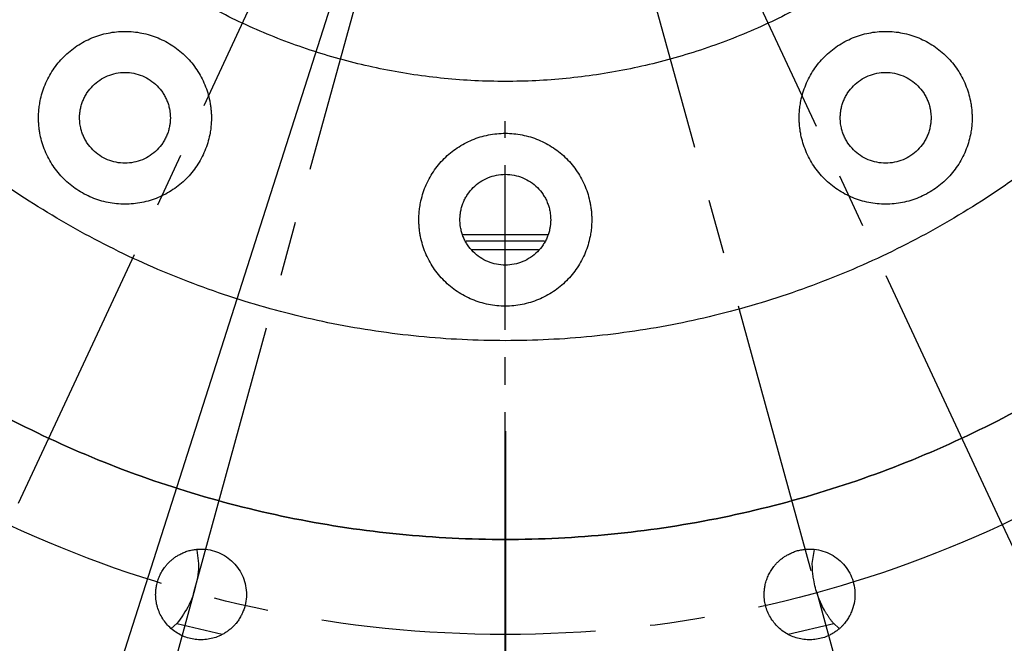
# Model space of a CAD drawing. Header units: millimetres. Extents: x 4624 to 7637, y -669 to 1387.
# Tile 13 of 84: x 5332 to 5445, y -24 to 48. Entities that reach past the tile are written whole.
import ezdxf

# ---------------------------------------------------------------- set-up
doc = ezdxf.new("R2010")
doc.units = ezdxf.units.MM
doc.linetypes.add('CENTER', pattern=[50.8, 31.75, -6.35, 6.35, -6.35])
doc.linetypes.add('CENTER2', pattern=[28.575, 19.05, -3.175, 3.175, -3.175])
doc.layers.add('标注', color=3, linetype='Continuous', lineweight=25)
doc.layers.add('点划线', color=1, linetype='CENTER', lineweight=25)
doc.styles.get("Standard").update_dxf_attribs({"font": 'SimSun.ttf'})
doc.dimstyles.new('ISO-25', dxfattribs={"dimscale": 2.5, "dimtxt": 8, "dimasz": 6, "dimexe": 1, "dimexo": 0, "dimgap": 1.5, "dimtad": 1, "dimtoh": 1, "dimdsep": 46, "dimtxsty": 'Standard', "dimcen": 2.5, "dimclrd": 3, "dimclre": 3, "dimclrt": 3, "dimadec": 0, "dimazin": 0, "dimtfac": 1, "dimtmove": 0, "dimatfit": 3, "dimfxl": 0, "dimarcsym": 0})

# ---------------------------------------------------------------- blocks, each defined once
blk = doc.blocks.new('*U68')
at = {"layer": '点划线', "color": 0, "linetype": 'CENTER2', "lineweight": -3, "transparency": 16777216}
blk.add_line((0, -386.5), (0, -76.6), dxfattribs=at)
blk = doc.blocks.new('*D71')
at = {"layer": 'Defpoints', "color": 0, "lineweight": -3, "transparency": 16777216}
for p in [(5460.84, 227.57), (5387.71, 112.9), (5387.71, 112.9), (5445.19, -10.35), (5785.49, -65.67)]:
    blk.add_point(p, dxfattribs=at)
at = {"layer": '标注', "color": 3, "lineweight": -2, "transparency": 16777216}
for p, q in [((5460.84, 227.57), (5623.51, 482.64)), ((5445.19, -10.35), (5573.04, -284.54))]:
    blk.add_line(p, q, dxfattribs=at)
blk.add_arc((5387.71, 112.9), 436.03, 296.9712, 55.5009, dxfattribs=at)
at = {"layer": '标注', "color": 3, "lineweight": -3, "transparency": 16777216}
for points in [[(5633.29, 470.16), (5636.05, 474.33), (5622.17, 480.53)], [(5586.56, -277.94), (5584.37, -273.45), (5571.98, -282.27)]]:
    blk.add_solid(points, dxfattribs=at)
at = {"layer": '标注', "color": 3, "lineweight": -3, "transparency": 16777216, "insert": (5809.03, 278.92), "char_height": 20, "width": 479.6581, "attachment_point": 5, "rotation": 291.5057}
blk.add_mtext('122°（电子限位）', dxfattribs=at)
blk = doc.blocks.new('*D72')
at = {"layer": 'Defpoints', "color": 0, "lineweight": -3, "transparency": 16777216}
for p in [(5460.84, 227.57), (5387.71, 112.9), (5387.71, 112.9), (5423.75, -18.24), (5819.99, -142.74)]:
    blk.add_point(p, dxfattribs=at)
at = {"layer": '标注', "color": 3, "lineweight": -2, "transparency": 16777216}
for p, q in [((5460.84, 227.57), (5659.1, 538.44)), ((5423.75, -18.24), (5521.44, -373.77))]:
    blk.add_line(p, q, dxfattribs=at)
blk.add_arc((5387.71, 112.9), 502.21, 287.0759, 55.7607, dxfattribs=at)
at = {"layer": '标注', "color": 3, "lineweight": -3, "transparency": 16777216}
for points in [[(5668.91, 525.99), (5671.66, 530.17), (5657.76, 536.33)], [(5535.88, -369.57), (5534.48, -364.77), (5520.78, -371.36)]]:
    blk.add_solid(points, dxfattribs=at)
at = {"layer": '标注', "color": 3, "lineweight": -3, "transparency": 16777216, "insert": (5869.42, 306.78), "char_height": 20, "width": 519.0828, "attachment_point": 5, "rotation": 291.924}
blk.add_mtext('132°（机械限位）', dxfattribs=at)
blk = doc.blocks.new('*D73')
at = {"layer": 'Defpoints', "color": 0, "lineweight": -3, "transparency": 16777216}
for p in [(5314.58, 227.57), (5387.71, 112.9), (5387.71, 112.9), (5351.68, -18.24), (4953.7, -143.77)]:
    blk.add_point(p, dxfattribs=at)
at = {"layer": '标注', "color": 3, "lineweight": -2, "transparency": 16777216}
for p, q in [((5314.58, 227.57), (5115.24, 540.14)), ((5351.68, -18.24), (5253.45, -375.72))]:
    blk.add_line(p, q, dxfattribs=at)
blk.add_arc((5387.71, 112.9), 504.23, 124.2325, 252.931, dxfattribs=at)
at = {"layer": '标注', "color": 3, "lineweight": -3, "transparency": 16777216}
for points in [[(5102.68, 531.87), (5105.43, 527.7), (5116.58, 538.04)], [(5240.41, -366.72), (5239.01, -371.52), (5254.11, -373.31)]]:
    blk.add_solid(points, dxfattribs=at)
at = {"layer": '标注', "color": 3, "lineweight": -3, "transparency": 16777216, "insert": (4892.46, 275.54), "char_height": 20, "width": 499.0274, "attachment_point": 5, "rotation": 71.8201}
blk.add_mtext('132°（机械限位）', dxfattribs=at)
blk = doc.blocks.new('*D74')
at = {"layer": 'Defpoints', "color": 0, "lineweight": -3, "transparency": 16777216}
for p in [(5314.58, 227.57), (5387.71, 112.9), (5387.71, 112.9), (5330.24, -10.35), (4987.36, -66.82)]:
    blk.add_point(p, dxfattribs=at)
at = {"layer": '标注', "color": 3, "lineweight": -2, "transparency": 16777216}
for p, q in [((5314.58, 227.57), (5150.4, 485.01)), ((5330.24, -10.35), (5201.19, -287.08))]:
    blk.add_line(p, q, dxfattribs=at)
blk.add_arc((5387.71, 112.9), 438.84, 124.4865, 243.0415, dxfattribs=at)
at = {"layer": '标注', "color": 3, "lineweight": -3, "transparency": 16777216}
for points in [[(5137.86, 476.71), (5140.62, 472.54), (5151.74, 482.9)], [(5189.86, -276), (5187.67, -280.49), (5202.25, -284.82)]]:
    blk.add_solid(points, dxfattribs=at)
at = {"layer": '标注', "color": 3, "lineweight": -3, "transparency": 16777216, "insert": (4952.74, 248.65), "char_height": 20, "width": 601.6642, "attachment_point": 5, "rotation": 72.6677}
blk.add_mtext('122°（电子限位）', dxfattribs=at)
blk = doc.blocks.new('*D75')
at = {"layer": 'Defpoints', "color": 0, "lineweight": -3, "transparency": 16777216}
for p in [(5506.01, 179.99), (5269.41, 45.81)]:
    blk.add_point(p, dxfattribs=at)
at = {"layer": '标注', "color": 3, "lineweight": -2, "transparency": 16777216}
for p, q in [((5519.06, 187.39), (5532.11, 194.79)), ((5506.01, 179.99), (5269.41, 45.81)), ((4912.91, -156.36), (5256.36, 38.42)), ((4770.5, -156.36), (4912.91, -156.36))]:
    blk.add_line(p, q, dxfattribs=at)
at = {"layer": '标注', "color": 3, "lineweight": -3, "transparency": 16777216}
for points in [[(5517.83, 189.57), (5520.29, 185.22), (5506.01, 179.99)], [(5255.13, 40.59), (5257.6, 36.24), (5269.41, 45.81)]]:
    blk.add_solid(points, dxfattribs=at)
at = {"layer": '标注', "color": 3, "lineweight": -3, "transparency": 16777216, "insert": (4839.83, -122.7), "char_height": 20, "width": 147.8801, "attachment_point": 5}
blk.add_mtext('∅272\\P安装分布圆', dxfattribs=at)
blk = doc.blocks.new('*D76')
at = {"layer": 'Defpoints', "color": 0, "lineweight": -3, "transparency": 16777216}
for p in [(5504.24, 477.75), (5271.19, -251.94)]:
    blk.add_point(p, dxfattribs=at)
at = {"layer": '标注', "color": 3, "lineweight": -2, "transparency": 16777216}
for p, q in [((5519.1, 524.3), (5508.8, 492.04)), ((5631.91, 524.3), (5519.1, 524.3)), ((5271.19, -251.94), (5504.24, 477.75)), ((5266.62, -266.23), (5262.06, -280.52))]:
    blk.add_line(p, q, dxfattribs=at)
at = {"layer": '标注', "color": 3, "lineweight": -3, "transparency": 16777216}
for points in [[(5506.42, 492.8), (5511.18, 491.28), (5504.24, 477.75)], [(5264.24, -265.47), (5269.01, -266.99), (5271.19, -251.94)]]:
    blk.add_solid(points, dxfattribs=at)
at = {"layer": '标注', "color": 3, "lineweight": -3, "transparency": 16777216, "insert": (5577.38, 557.96), "char_height": 20, "width": 450.2726, "attachment_point": 5}
blk.add_mtext('∅766\\P回转直径', dxfattribs=at)

msp = doc.modelspace()

# ---------------------------------------------------------------- linework, layer by layer
at = {"color": 7, "linetype": 'Continuous', "lineweight": 25}
for p, q in [((5392.614, 23.154), (5382.81, 23.154)), ((5387.712, 22.404), (5387.712, 23.154)), ((5392.234, 22.404), (5383.189, 22.404)), ((5391.566, 21.404), (5383.858, 21.404)), ((5423.226, -14.894), (5423.48, -13.249)), ((5349.066, -22.414), (5349.724, -21.843)), ((5349.724, -21.843), (5354.962, -23.054)), ((5420.44, -23.059), (5425.7, -21.843)), ((5425.7, -21.843), (5426.307, -22.371))]:
    msp.add_line(p, q, dxfattribs=at)
for points, knots in [([(5506.769, 209.794), (5506.504, 210.118), (5505.974, 210.766), (5505.17, 211.729), (5504.358, 212.686), (5503.538, 213.637), (5502.71, 214.581), (5501.875, 215.517), (5501.032, 216.448), (5500.181, 217.371), (5499.322, 218.288), (5498.456, 219.198), (5497.582, 220.101), (5495.232, 222.49), (5491.305, 226.26), (5485.619, 231.206), (5479.697, 235.867), (5473.551, 240.233), (5467.2, 244.292), (5458.478, 249.281), (5447.132, 254.703), (5432.948, 259.846), (5418.327, 263.571), (5403.412, 265.848), (5388.345, 266.649), (5373.273, 265.972), (5358.339, 263.818), (5343.688, 260.214), (5329.462, 255.188), (5315.795, 248.795), (5302.823, 241.09), (5290.666, 232.154), (5279.446, 222.066), (5269.266, 210.93), (5260.23, 198.847), (5252.419, 185.939), (5245.913, 172.325), (5240.77, 158.141), (5237.045, 143.52), (5234.768, 128.605), (5233.967, 113.538), (5234.644, 98.465), (5236.798, 83.532), (5239.802, 71.322), (5242.914, 61.769), (5245.599, 54.725), (5248.625, 47.82), (5251.985, 41.075), (5255.673, 34.503), (5258.726, 29.638), (5260.929, 26.36), (5262.156, 24.59), (5263.407, 22.838), (5264.682, 21.104), (5265.981, 19.388), (5267.302, 17.69), (5268.204, 16.573), (5268.654, 16.015)], [0, 0, 0, 0, 0.0026045, 0.00520852, 0.00781221, 0.01041576, 0.01301934, 0.01562313, 0.01822729, 0.02083201, 0.02343747, 0.02604382, 0.02865125, 0.03125993, 0.04689351, 0.06251682, 0.07813785, 0.0937737, 0.10940728, 0.12503058, 0.15627804, 0.1875255, 0.21877296, 0.25002042, 0.28126788, 0.31251533, 0.34376279, 0.37501025, 0.40625771, 0.43750517, 0.46875262, 0.50000008, 0.53124754, 0.562495, 0.59374246, 0.62498992, 0.65623737, 0.68748483, 0.71873229, 0.74997975, 0.78122721, 0.81247466, 0.84372212, 0.87496958, 0.89059061, 0.90622646, 0.92186004, 0.93748335, 0.95310438, 0.96874023, 0.9732109, 0.97767845, 0.98214374, 0.98660766, 0.99107109, 0.99553491, 1, 1, 1, 1]), ([(5262.712, 112.904), (5262.713, 112.532), (5262.715, 111.788), (5262.73, 110.673), (5262.755, 109.557), (5262.79, 108.442), (5262.834, 107.328), (5262.889, 106.214), (5262.954, 105.101), (5263.028, 103.988), (5263.113, 102.875), (5263.208, 101.763), (5263.469, 98.987), (5264.015, 94.556), (5265.064, 88.509), (5266.409, 82.52), (5268.046, 76.605), (5269.971, 70.776), (5272.916, 63.143), (5277.294, 53.885), (5283.611, 43.346), (5290.93, 33.478), (5299.181, 24.374), (5308.285, 16.123), (5318.154, 8.803), (5328.692, 2.487), (5339.799, -2.766), (5351.368, -6.906), (5363.286, -9.891), (5375.44, -11.694), (5387.712, -12.297), (5399.984, -11.694), (5412.137, -9.891), (5424.056, -6.906), (5435.624, -2.766), (5446.731, 2.487), (5457.27, 8.803), (5467.138, 16.123), (5476.242, 24.374), (5484.493, 33.478), (5491.813, 43.346), (5498.129, 53.885), (5502.507, 63.142), (5505.452, 70.776), (5507.377, 76.604), (5509.014, 82.519), (5510.359, 88.508), (5511.409, 94.555), (5511.993, 99.294), (5512.299, 102.689), (5512.45, 104.729), (5512.567, 106.77), (5512.65, 108.813), (5512.702, 110.858), (5512.709, 112.222), (5512.712, 112.904)], [0, 0, 0, 0, 0.0028432, 0.0056854, 0.0085269, 0.0113679, 0.0142086, 0.0170493, 0.0198901, 0.0227314, 0.0255733, 0.0284161, 0.0312599, 0.0468863, 0.0625168, 0.0781432, 0.0937737, 0.1094001, 0.1250306, 0.156278, 0.1875255, 0.218773, 0.2500204, 0.2812679, 0.3125153, 0.3437628, 0.3750103, 0.4062577, 0.4375052, 0.4687527, 0.5000001, 0.5312476, 0.562495, 0.5937425, 0.62499, 0.6562374, 0.6874849, 0.7187324, 0.7499798, 0.7812273, 0.8124747, 0.8437222, 0.8749697, 0.8905961, 0.9062265, 0.921853, 0.9374834, 0.9531098, 0.9687403, 0.973952, 0.9791612, 0.9843691, 0.9895773, 0.9947872, 1, 1, 1, 1]), ([(5512.712, 112.904), (5512.711, 112.532), (5512.709, 111.788), (5512.693, 110.673), (5512.669, 109.557), (5512.634, 108.442), (5512.589, 107.328), (5512.534, 106.214), (5512.47, 105.101), (5512.395, 103.988), (5512.31, 102.875), (5512.216, 101.763), (5511.955, 98.987), (5511.409, 94.556), (5510.359, 88.509), (5509.015, 82.52), (5507.377, 76.605), (5505.452, 70.776), (5502.507, 63.143), (5498.129, 53.885), (5491.813, 43.346), (5484.493, 33.478), (5476.242, 24.374), (5467.138, 16.123), (5457.27, 8.803), (5446.731, 2.487), (5435.624, -2.766), (5424.056, -6.906), (5412.137, -9.891), (5399.984, -11.694), (5387.712, -12.297), (5375.44, -11.694), (5363.286, -9.891), (5351.368, -6.906), (5339.799, -2.766), (5328.692, 2.487), (5318.154, 8.803), (5308.285, 16.123), (5299.181, 24.374), (5290.93, 33.478), (5283.611, 43.346), (5277.294, 53.885), (5272.916, 63.142), (5269.971, 70.776), (5268.046, 76.604), (5266.409, 82.519), (5265.065, 88.508), (5264.015, 94.555), (5263.431, 99.294), (5263.124, 102.689), (5262.974, 104.729), (5262.857, 106.77), (5262.773, 108.813), (5262.721, 110.858), (5262.715, 112.222), (5262.712, 112.904)], [0, 0, 0, 0, 0.00284317, 0.00568539, 0.00852689, 0.01136789, 0.01420861, 0.01704929, 0.01989015, 0.02273141, 0.02557331, 0.02841607, 0.03125992, 0.04688633, 0.06251681, 0.07814321, 0.09377369, 0.1094001, 0.12503058, 0.15627804, 0.1875255, 0.21877296, 0.25002043, 0.28126789, 0.31251535, 0.34376281, 0.37501027, 0.40625773, 0.4375052, 0.46875266, 0.50000012, 0.53124758, 0.56249504, 0.5937425, 0.62498997, 0.65623743, 0.68748489, 0.71873235, 0.74997981, 0.78122727, 0.81247474, 0.8437222, 0.87496966, 0.890596, 0.90622655, 0.92185289, 0.93748343, 0.95310978, 0.96874032, 0.97395201, 0.97916114, 0.98436911, 0.98957731, 0.99478714, 1, 1, 1, 1]), ([(5543.212, 112.904), (5543.212, 104.94), (5542.599, 96.975), (5540.161, 81.234), (5538.336, 73.457), (5533.517, 58.275), (5530.524, 50.869), (5523.438, 36.602), (5519.347, 29.742), (5510.161, 16.728), (5505.068, 10.575), (5493.999, -0.88), (5488.023, -6.181), (5475.331, -15.807), (5468.615, -20.131), (5454.6, -27.7), (5447.301, -30.946), (5432.292, -36.281), (5424.582, -38.371), (5408.934, -41.347), (5400.995, -42.232), (5385.075, -42.777), (5377.094, -42.437), (5361.279, -40.539), (5353.444, -38.982), (5338.105, -34.686), (5330.601, -31.948), (5316.101, -25.355), (5309.104, -21.5), (5295.784, -12.766), (5289.46, -7.886), (5277.633, 2.785), (5272.13, 8.575), (5267.103, 14.752)], [0, 0, 0, 0, 0.0625, 0.0625, 0.125, 0.125, 0.1875, 0.1875, 0.25, 0.25, 0.3125, 0.3125, 0.375, 0.375, 0.4375, 0.4375, 0.5, 0.5, 0.5625, 0.5625, 0.625, 0.625, 0.6875, 0.6875, 0.75, 0.75, 0.8125, 0.8125, 0.875, 0.875, 0.9375, 0.9375, 1, 1, 1, 1]), ([(5268.654, 16.015), (5268.903, 15.711), (5269.401, 15.102), (5270.156, 14.196), (5270.917, 13.296), (5271.686, 12.402), (5272.461, 11.514), (5273.243, 10.632), (5274.032, 9.756), (5274.828, 8.885), (5275.631, 8.02), (5277.52, 6.018), (5280.559, 2.94), (5284.861, -1.093), (5289.314, -4.959), (5293.914, -8.651), (5298.652, -12.164), (5305.142, -16.601), (5313.569, -21.674), (5324.116, -26.968), (5335.04, -31.436), (5346.273, -35.054), (5357.752, -37.797), (5369.407, -39.653), (5381.17, -40.607), (5392.972, -40.657), (5404.742, -39.8), (5416.412, -38.043), (5427.913, -35.394), (5439.177, -31.872), (5450.137, -27.494), (5460.729, -22.289), (5470.89, -16.285), (5480.56, -9.521), (5489.682, -2.033), (5498.204, 6.132), (5506.072, 14.928), (5513.243, 24.301), (5519.673, 34.198), (5525.325, 44.558), (5530.164, 55.322), (5533.498, 64.575), (5535.732, 72.113), (5537.189, 77.829), (5538.426, 83.596), (5539.44, 89.405), (5540.231, 95.249), (5540.683, 99.946), (5540.928, 103.476), (5541.055, 105.832), (5541.145, 108.188), (5541.201, 110.546), (5541.208, 112.118), (5541.212, 112.904)], [0, 0, 0, 0, 0.0031251, 0.0062498, 0.0093743, 0.0124988, 0.0156235, 0.0187485, 0.0218741, 0.0250005, 0.0281277, 0.0312561, 0.0468856, 0.0625103, 0.0781321, 0.0937645, 0.109394, 0.1250187, 0.1562672, 0.1875156, 0.2187641, 0.2500125, 0.281261, 0.3125094, 0.3437579, 0.3750063, 0.4062548, 0.4375032, 0.4687517, 0.5000001, 0.5312486, 0.562497, 0.5937455, 0.6249939, 0.6562424, 0.6874908, 0.7187393, 0.7499877, 0.7812362, 0.8124846, 0.8437331, 0.8749815, 0.8906033, 0.9062357, 0.9218652, 0.9374899, 0.9531118, 0.9687442, 0.9749988, 0.9812502, 0.9874999, 0.9937493, 1, 1, 1, 1]), ([(5489.712, 112.904), (5489.711, 112.57), (5489.709, 111.903), (5489.694, 110.901), (5489.669, 109.9), (5489.635, 108.9), (5489.591, 107.9), (5489.537, 106.9), (5489.473, 105.901), (5489.399, 104.902), (5489.316, 103.904), (5489.098, 101.578), (5488.648, 97.932), (5487.792, 92.998), (5486.695, 88.111), (5485.359, 83.284), (5483.788, 78.528), (5481.385, 72.299), (5477.812, 64.744), (5472.658, 56.145), (5466.686, 48.092), (5459.953, 40.663), (5452.524, 33.93), (5444.471, 27.958), (5435.872, 22.804), (5426.808, 18.517), (5417.368, 15.139), (5407.643, 12.703), (5397.726, 11.232), (5387.712, 10.74), (5377.698, 11.232), (5367.781, 12.703), (5358.055, 15.139), (5348.615, 18.517), (5339.552, 22.804), (5330.952, 27.958), (5322.9, 33.93), (5315.471, 40.663), (5308.738, 48.092), (5302.765, 56.145), (5297.611, 64.744), (5294.039, 72.298), (5291.636, 78.527), (5290.065, 83.283), (5288.729, 88.11), (5287.632, 92.997), (5286.775, 97.931), (5286.285, 101.908), (5286.02, 104.901), (5285.882, 106.899), (5285.784, 108.899), (5285.723, 110.901), (5285.716, 112.236), (5285.712, 112.904)], [0, 0, 0, 0, 0.0031273, 0.0062536, 0.009379, 0.0125039, 0.0156287, 0.0187535, 0.0218787, 0.0250047, 0.0281316, 0.0312599, 0.0468858, 0.0625168, 0.0781427, 0.0937737, 0.1093996, 0.1250306, 0.156278, 0.1875255, 0.218773, 0.2500204, 0.2812679, 0.3125154, 0.3437628, 0.3750103, 0.4062578, 0.4375053, 0.4687527, 0.5000002, 0.5312477, 0.5624951, 0.5937426, 0.6249901, 0.6562375, 0.687485, 0.7187325, 0.7499799, 0.7812274, 0.8124749, 0.8437223, 0.8749698, 0.8905957, 0.9062267, 0.9218526, 0.9374836, 0.9531094, 0.9687405, 0.974994, 0.9812443, 0.9874937, 0.9937449, 1, 1, 1, 1]), ([(5459.712, 112.904), (5459.711, 112.61), (5459.709, 112.021), (5459.692, 111.137), (5459.665, 110.254), (5459.627, 109.372), (5459.578, 108.49), (5459.519, 107.608), (5459.448, 106.727), (5459.286, 104.968), (5458.961, 102.336), (5458.357, 98.853), (5457.582, 95.403), (5456.639, 91.996), (5455.53, 88.639), (5453.834, 84.242), (5451.312, 78.909), (5447.674, 72.839), (5443.458, 67.155), (5438.705, 61.911), (5433.461, 57.158), (5427.777, 52.942), (5421.707, 49.304), (5415.309, 46.278), (5408.646, 43.894), (5401.781, 42.174), (5394.78, 41.136), (5387.712, 40.789), (5380.643, 41.136), (5373.643, 42.174), (5366.778, 43.894), (5360.114, 46.278), (5353.717, 49.304), (5347.646, 52.942), (5341.962, 57.158), (5336.718, 61.911), (5331.966, 67.155), (5327.75, 72.839), (5324.111, 78.909), (5321.59, 84.241), (5319.893, 88.638), (5318.785, 91.995), (5317.841, 95.402), (5317.067, 98.852), (5316.462, 102.335), (5316.116, 105.142), (5315.929, 107.255), (5315.832, 108.665), (5315.763, 110.077), (5315.72, 111.49), (5315.714, 112.433), (5315.712, 112.904)], [0, 0, 0, 0, 0.00390874, 0.00781595, 0.0117222, 0.01562809, 0.01953421, 0.02344115, 0.0273495, 0.03125983, 0.04688463, 0.06251673, 0.07814153, 0.09377362, 0.10939842, 0.12503052, 0.15627799, 0.18752545, 0.21877292, 0.25002039, 0.28126786, 0.31251533, 0.3437628, 0.37501027, 0.40625774, 0.43750521, 0.46875268, 0.50000015, 0.53124762, 0.56249509, 0.59374256, 0.62499002, 0.65623749, 0.68748496, 0.71873243, 0.7499799, 0.78122737, 0.81247484, 0.84372231, 0.87496978, 0.89059469, 0.90622667, 0.92185159, 0.93748357, 0.95310848, 0.96874046, 0.97499365, 0.98124379, 0.98749328, 0.99374455, 1, 1, 1, 1]), ([(5333.712, 36.694), (5333.713, 36.803), (5333.715, 37.021), (5333.731, 37.348), (5333.758, 37.674), (5333.795, 37.999), (5333.843, 38.323), (5333.941, 38.859), (5334.127, 39.601), (5334.458, 40.526), (5334.878, 41.415), (5335.551, 42.539), (5336.595, 43.811), (5338.12, 45.062), (5339.86, 45.992), (5341.748, 46.565), (5343.712, 46.759), (5345.675, 46.565), (5347.563, 45.992), (5349.303, 45.062), (5350.828, 43.811), (5351.872, 42.539), (5352.545, 41.416), (5352.965, 40.527), (5353.297, 39.602), (5353.495, 38.807), (5353.608, 38.162), (5353.667, 37.675), (5353.705, 37.185), (5353.709, 36.858), (5353.712, 36.694)], [0, 0, 0, 0, 0.0104392, 0.0208589, 0.0312704, 0.0416847, 0.0521132, 0.0625669, 0.0938131, 0.1251117, 0.1563578, 0.1876564, 0.2501254, 0.3125945, 0.3750635, 0.4375325, 0.5000016, 0.5624706, 0.6249397, 0.6874087, 0.7498777, 0.8123468, 0.8435929, 0.8748915, 0.9061377, 0.9374362, 0.9530863, 0.968705, 0.9843303, 1, 1, 1, 1]), ([(5421.712, 36.694), (5421.713, 36.803), (5421.715, 37.021), (5421.731, 37.348), (5421.758, 37.674), (5421.795, 37.999), (5421.843, 38.323), (5421.941, 38.859), (5422.127, 39.601), (5422.458, 40.526), (5422.878, 41.415), (5423.551, 42.539), (5424.595, 43.811), (5426.12, 45.062), (5427.86, 45.992), (5429.748, 46.565), (5431.712, 46.759), (5433.675, 46.565), (5435.563, 45.992), (5437.303, 45.062), (5438.828, 43.811), (5439.872, 42.539), (5440.545, 41.416), (5440.965, 40.527), (5441.297, 39.602), (5441.495, 38.807), (5441.608, 38.162), (5441.667, 37.675), (5441.705, 37.185), (5441.709, 36.858), (5441.712, 36.694)], [0, 0, 0, 0, 0.0104392, 0.0208589, 0.0312704, 0.0416847, 0.0521132, 0.0625669, 0.0938131, 0.1251117, 0.1563578, 0.1876564, 0.2501254, 0.3125945, 0.3750635, 0.4375325, 0.5000016, 0.5624706, 0.6249397, 0.6874087, 0.7498777, 0.8123468, 0.8435929, 0.8748915, 0.9061377, 0.9374362, 0.9530863, 0.968705, 0.9843303, 1, 1, 1, 1]), ([(5338.462, 36.694), (5338.463, 36.763), (5338.464, 36.9), (5338.477, 37.106), (5338.497, 37.311), (5338.525, 37.515), (5338.579, 37.82), (5338.68, 38.221), (5338.854, 38.706), (5339.074, 39.173), (5339.428, 39.763), (5339.976, 40.43), (5340.776, 41.087), (5341.69, 41.576), (5342.681, 41.876), (5343.712, 41.978), (5344.743, 41.876), (5345.734, 41.576), (5346.647, 41.087), (5347.448, 40.43), (5347.996, 39.762), (5348.349, 39.173), (5348.57, 38.706), (5348.744, 38.22), (5348.855, 37.775), (5348.92, 37.379), (5348.955, 37.038), (5348.96, 36.809), (5348.962, 36.694)], [0, 0, 0, 0, 0.012538, 0.0250442, 0.0375381, 0.050039, 0.0625664, 0.0938555, 0.1251115, 0.1564007, 0.1876566, 0.250126, 0.3125954, 0.3750648, 0.4375343, 0.5000037, 0.5624731, 0.6249425, 0.6874119, 0.7498813, 0.8123508, 0.8436401, 0.8748959, 0.906185, 0.9374821, 0.9583254, 0.9791348, 1, 1, 1, 1]), ([(5426.462, 36.694), (5426.463, 36.763), (5426.464, 36.9), (5426.477, 37.106), (5426.497, 37.311), (5426.525, 37.515), (5426.579, 37.82), (5426.68, 38.221), (5426.854, 38.706), (5427.074, 39.173), (5427.428, 39.763), (5427.976, 40.43), (5428.776, 41.087), (5429.69, 41.576), (5430.681, 41.876), (5431.712, 41.978), (5432.743, 41.876), (5433.734, 41.576), (5434.647, 41.087), (5435.448, 40.43), (5435.996, 39.762), (5436.349, 39.173), (5436.57, 38.706), (5436.744, 38.22), (5436.855, 37.775), (5436.92, 37.379), (5436.955, 37.038), (5436.96, 36.809), (5436.962, 36.694)], [0, 0, 0, 0, 0.012538, 0.0250442, 0.0375381, 0.050039, 0.0625664, 0.0938555, 0.1251115, 0.1564007, 0.1876566, 0.250126, 0.3125954, 0.3750648, 0.4375343, 0.5000037, 0.5624731, 0.6249425, 0.6874119, 0.7498813, 0.8123508, 0.8436401, 0.8748959, 0.906185, 0.9374821, 0.9583254, 0.9791348, 1, 1, 1, 1]), ([(5353.712, 36.694), (5353.711, 36.585), (5353.709, 36.367), (5353.692, 36.04), (5353.666, 35.714), (5353.628, 35.389), (5353.58, 35.065), (5353.482, 34.529), (5353.297, 33.787), (5352.966, 32.862), (5352.545, 31.973), (5351.872, 30.85), (5350.828, 29.577), (5349.303, 28.326), (5347.563, 27.396), (5345.675, 26.823), (5343.712, 26.63), (5341.748, 26.823), (5339.86, 27.396), (5338.12, 28.326), (5336.595, 29.577), (5335.552, 30.849), (5334.878, 31.972), (5334.458, 32.861), (5334.127, 33.786), (5333.928, 34.581), (5333.816, 35.226), (5333.756, 35.713), (5333.719, 36.203), (5333.714, 36.53), (5333.712, 36.694)], [0, 0, 0, 0, 0.0104392, 0.0208589, 0.0312704, 0.0416847, 0.0521132, 0.0625669, 0.0938131, 0.1251117, 0.1563578, 0.1876564, 0.2501254, 0.3125945, 0.3750635, 0.4375325, 0.5000016, 0.5624706, 0.6249397, 0.6874087, 0.7498777, 0.8123468, 0.8435929, 0.8748915, 0.9061377, 0.9374362, 0.9530863, 0.968705, 0.9843303, 1, 1, 1, 1]), ([(5348.962, 36.694), (5348.961, 36.625), (5348.959, 36.488), (5348.947, 36.282), (5348.927, 36.077), (5348.898, 35.873), (5348.844, 35.568), (5348.744, 35.167), (5348.57, 34.682), (5348.349, 34.215), (5347.996, 33.626), (5347.448, 32.958), (5346.647, 32.301), (5345.734, 31.812), (5344.743, 31.512), (5343.712, 31.41), (5342.681, 31.512), (5341.69, 31.812), (5340.776, 32.301), (5339.976, 32.958), (5339.428, 33.626), (5339.074, 34.215), (5338.854, 34.682), (5338.68, 35.168), (5338.568, 35.613), (5338.503, 36.009), (5338.468, 36.351), (5338.464, 36.579), (5338.462, 36.694)], [0, 0, 0, 0, 0.012538, 0.0250442, 0.0375381, 0.050039, 0.0625664, 0.0938555, 0.1251115, 0.1564007, 0.1876566, 0.250126, 0.3125954, 0.3750648, 0.4375343, 0.5000037, 0.5624731, 0.6249425, 0.6874119, 0.7498813, 0.8123508, 0.8436401, 0.8748959, 0.906185, 0.9374821, 0.9583254, 0.9791348, 1, 1, 1, 1]), ([(5441.712, 36.694), (5441.711, 36.585), (5441.709, 36.367), (5441.692, 36.04), (5441.666, 35.714), (5441.628, 35.389), (5441.58, 35.065), (5441.482, 34.529), (5441.297, 33.787), (5440.966, 32.862), (5440.545, 31.973), (5439.872, 30.85), (5438.828, 29.577), (5437.303, 28.326), (5435.563, 27.396), (5433.675, 26.823), (5431.712, 26.63), (5429.748, 26.823), (5427.86, 27.396), (5426.12, 28.326), (5424.595, 29.577), (5423.552, 30.849), (5422.878, 31.972), (5422.458, 32.861), (5422.127, 33.786), (5421.928, 34.581), (5421.816, 35.226), (5421.756, 35.713), (5421.719, 36.203), (5421.714, 36.53), (5421.712, 36.694)], [0, 0, 0, 0, 0.0104392, 0.0208589, 0.0312704, 0.0416847, 0.0521132, 0.0625669, 0.0938131, 0.1251117, 0.1563578, 0.1876564, 0.2501254, 0.3125945, 0.3750635, 0.4375325, 0.5000016, 0.5624706, 0.6249397, 0.6874087, 0.7498777, 0.8123468, 0.8435929, 0.8748915, 0.9061377, 0.9374362, 0.9530863, 0.968705, 0.9843303, 1, 1, 1, 1]), ([(5436.962, 36.694), (5436.961, 36.625), (5436.959, 36.488), (5436.947, 36.282), (5436.927, 36.077), (5436.898, 35.873), (5436.844, 35.568), (5436.744, 35.167), (5436.57, 34.682), (5436.349, 34.215), (5435.996, 33.626), (5435.448, 32.958), (5434.647, 32.301), (5433.734, 31.812), (5432.743, 31.512), (5431.712, 31.41), (5430.681, 31.512), (5429.69, 31.812), (5428.776, 32.301), (5427.976, 32.958), (5427.428, 33.626), (5427.074, 34.215), (5426.854, 34.682), (5426.68, 35.168), (5426.568, 35.613), (5426.503, 36.009), (5426.468, 36.351), (5426.464, 36.579), (5426.462, 36.694)], [0, 0, 0, 0, 0.012538, 0.0250442, 0.0375381, 0.050039, 0.0625664, 0.0938555, 0.1251115, 0.1564007, 0.1876566, 0.250126, 0.3125954, 0.3750648, 0.4375343, 0.5000037, 0.5624731, 0.6249425, 0.6874119, 0.7498813, 0.8123508, 0.8436401, 0.8748959, 0.906185, 0.9374821, 0.9583254, 0.9791348, 1, 1, 1, 1]), ([(5377.712, 24.904), (5377.713, 25.013), (5377.715, 25.232), (5377.731, 25.558), (5377.758, 25.884), (5377.795, 26.209), (5377.843, 26.533), (5377.941, 27.07), (5378.127, 27.812), (5378.458, 28.737), (5378.878, 29.626), (5379.551, 30.749), (5380.595, 32.021), (5382.12, 33.273), (5383.86, 34.203), (5385.748, 34.775), (5387.712, 34.969), (5389.675, 34.775), (5391.563, 34.203), (5393.303, 33.273), (5394.828, 32.021), (5395.872, 30.749), (5396.545, 29.626), (5396.965, 28.738), (5397.297, 27.812), (5397.495, 27.017), (5397.608, 26.372), (5397.667, 25.885), (5397.705, 25.396), (5397.709, 25.068), (5397.712, 24.904)], [0, 0, 0, 0, 0.0104392, 0.0208589, 0.0312704, 0.0416847, 0.0521132, 0.0625669, 0.0938131, 0.1251117, 0.1563578, 0.1876564, 0.2501254, 0.3125945, 0.3750635, 0.4375325, 0.5000016, 0.5624706, 0.6249397, 0.6874087, 0.7498777, 0.8123468, 0.8435929, 0.8748915, 0.9061377, 0.9374362, 0.9530863, 0.968705, 0.9843303, 1, 1, 1, 1]), ([(5382.462, 24.904), (5382.463, 24.973), (5382.464, 25.111), (5382.477, 25.317), (5382.497, 25.522), (5382.525, 25.726), (5382.579, 26.03), (5382.68, 26.431), (5382.854, 26.917), (5383.074, 27.383), (5383.428, 27.973), (5383.976, 28.641), (5384.776, 29.298), (5385.69, 29.786), (5386.681, 30.087), (5387.712, 30.188), (5388.743, 30.087), (5389.734, 29.786), (5390.647, 29.298), (5391.448, 28.641), (5391.996, 27.973), (5392.349, 27.383), (5392.57, 26.916), (5392.744, 26.43), (5392.855, 25.985), (5392.92, 25.59), (5392.955, 25.248), (5392.96, 25.019), (5392.962, 24.904)], [0, 0, 0, 0, 0.012538, 0.0250442, 0.0375381, 0.050039, 0.0625664, 0.0938555, 0.1251115, 0.1564007, 0.1876566, 0.250126, 0.3125954, 0.3750648, 0.4375343, 0.5000037, 0.5624731, 0.6249425, 0.6874119, 0.7498813, 0.8123508, 0.8436401, 0.8748959, 0.906185, 0.9374821, 0.9583254, 0.9791348, 1, 1, 1, 1]), ([(5397.712, 24.904), (5397.711, 24.795), (5397.709, 24.577), (5397.692, 24.25), (5397.666, 23.924), (5397.628, 23.599), (5397.58, 23.276), (5397.482, 22.739), (5397.297, 21.997), (5396.966, 21.072), (5396.545, 20.183), (5395.872, 19.06), (5394.828, 17.787), (5393.303, 16.536), (5391.563, 15.606), (5389.675, 15.033), (5387.712, 14.84), (5385.748, 15.033), (5383.86, 15.606), (5382.12, 16.536), (5380.595, 17.787), (5379.552, 19.059), (5378.878, 20.182), (5378.458, 21.071), (5378.127, 21.996), (5377.928, 22.791), (5377.816, 23.436), (5377.756, 23.923), (5377.719, 24.413), (5377.714, 24.74), (5377.712, 24.904)], [0, 0, 0, 0, 0.0104392, 0.0208589, 0.0312704, 0.0416847, 0.0521132, 0.0625669, 0.0938131, 0.1251117, 0.1563578, 0.1876564, 0.2501254, 0.3125945, 0.3750635, 0.4375325, 0.5000016, 0.5624706, 0.6249397, 0.6874087, 0.7498777, 0.8123468, 0.8435929, 0.8748915, 0.9061377, 0.9374362, 0.9530863, 0.968705, 0.9843303, 1, 1, 1, 1]), ([(5392.962, 24.904), (5392.961, 24.835), (5392.959, 24.698), (5392.947, 24.492), (5392.927, 24.287), (5392.898, 24.083), (5392.844, 23.778), (5392.744, 23.378), (5392.57, 22.892), (5392.349, 22.425), (5391.996, 21.836), (5391.448, 21.168), (5390.647, 20.511), (5389.734, 20.023), (5388.743, 19.722), (5387.712, 19.62), (5386.681, 19.722), (5385.69, 20.023), (5384.776, 20.511), (5383.976, 21.168), (5383.428, 21.836), (5383.074, 22.425), (5382.854, 22.892), (5382.68, 23.378), (5382.568, 23.823), (5382.503, 24.219), (5382.468, 24.561), (5382.464, 24.79), (5382.462, 24.904)], [0, 0, 0, 0, 0.012538, 0.0250442, 0.0375381, 0.050039, 0.0625664, 0.0938555, 0.1251115, 0.1564007, 0.1876566, 0.250126, 0.3125954, 0.3750648, 0.4375343, 0.5000037, 0.5624731, 0.6249425, 0.6874119, 0.7498813, 0.8123508, 0.8436401, 0.8748959, 0.906185, 0.9374821, 0.9583254, 0.9791348, 1, 1, 1, 1]), ([(5349.199, -14.39), (5349.252, -14.347), (5349.36, -14.261), (5349.527, -14.141), (5349.699, -14.028), (5349.875, -13.921), (5350.146, -13.77), (5350.52, -13.595), (5351.006, -13.423), (5351.507, -13.3), (5352.188, -13.202), (5353.052, -13.205), (5354.067, -13.412), (5355.022, -13.812), (5355.881, -14.391), (5356.611, -15.126), (5357.182, -15.99), (5357.575, -16.949), (5357.772, -17.965), (5357.769, -19.001), (5357.596, -19.848), (5357.362, -20.494), (5357.14, -20.959), (5356.873, -21.401), (5356.598, -21.768), (5356.332, -22.068), (5356.089, -22.312), (5355.914, -22.46), (5355.826, -22.534)], [0, 0, 0, 0, 0.0125095, 0.0250031, 0.0375, 0.0500197, 0.0625815, 0.0938543, 0.1251107, 0.1563211, 0.1876546, 0.2501251, 0.312593, 0.3750635, 0.4375315, 0.500002, 0.5624699, 0.6249404, 0.6874083, 0.7498788, 0.8123388, 0.8436242, 0.8748931, 0.9061167, 0.9373983, 0.9582769, 0.9791142, 1, 1, 1, 1]), ([(5352.008, -13.337), (5352.083, -13.742), (5352.317, -15.007), (5352.036, -17.179), (5351.244, -19.697), (5350.231, -21.128), (5349.724, -21.843)], [0, 0, 0, 0, 0.1357941, 0.4238628, 0.7119314, 1, 1, 1, 1]), ([(5419.597, -14.39), (5419.651, -14.347), (5419.759, -14.261), (5419.926, -14.141), (5420.098, -14.028), (5420.274, -13.921), (5420.545, -13.77), (5420.919, -13.595), (5421.405, -13.423), (5421.906, -13.3), (5422.587, -13.202), (5423.451, -13.205), (5424.466, -13.412), (5425.421, -13.812), (5426.28, -14.391), (5427.01, -15.126), (5427.581, -15.99), (5427.974, -16.949), (5428.171, -17.965), (5428.168, -19.001), (5427.995, -19.848), (5427.761, -20.494), (5427.538, -20.959), (5427.272, -21.401), (5426.997, -21.768), (5426.731, -22.068), (5426.488, -22.312), (5426.313, -22.46), (5426.225, -22.534)], [0, 0, 0, 0, 0.0125095, 0.0250031, 0.0375, 0.0500197, 0.0625815, 0.0938543, 0.1251107, 0.1563211, 0.1876546, 0.2501251, 0.312593, 0.3750635, 0.4375315, 0.500002, 0.5624699, 0.6249404, 0.6874083, 0.7498788, 0.8123388, 0.8436242, 0.8748931, 0.9061167, 0.9373983, 0.9582769, 0.9791142, 1, 1, 1, 1]), ([(5347.262, -18.462), (5347.263, -18.384), (5347.265, -18.229), (5347.281, -17.996), (5347.307, -17.765), (5347.343, -17.535), (5347.412, -17.192), (5347.54, -16.743), (5347.761, -16.203), (5348.04, -15.691), (5348.338, -15.265), (5348.631, -14.92), (5348.902, -14.641), (5349.1, -14.474), (5349.199, -14.39)], [0, 0, 0, 0, 0.0500546, 0.0999894, 0.149903, 0.1998944, 0.2500617, 0.3748629, 0.5000169, 0.6248182, 0.7499721, 0.8333132, 0.9165026, 1, 1, 1, 1]), ([(5417.661, -18.462), (5417.662, -18.384), (5417.664, -18.229), (5417.68, -17.996), (5417.706, -17.765), (5417.742, -17.535), (5417.811, -17.192), (5417.939, -16.743), (5418.16, -16.203), (5418.439, -15.691), (5418.737, -15.265), (5419.03, -14.92), (5419.301, -14.641), (5419.498, -14.474), (5419.597, -14.39)], [0, 0, 0, 0, 0.0500546, 0.0999894, 0.149903, 0.1998944, 0.2500617, 0.3748629, 0.5000169, 0.6248182, 0.7499721, 0.8333132, 0.9165026, 1, 1, 1, 1]), ([(5425.7, -21.843), (5425.634, -21.762), (5425.504, -21.599), (5425.317, -21.347), (5425.136, -21.091), (5424.964, -20.83), (5424.798, -20.563), (5424.536, -20.112), (5424.204, -19.459), (5423.851, -18.587), (5423.573, -17.688), (5423.396, -16.87), (5423.292, -16.146), (5423.237, -15.521), (5423.23, -15.103), (5423.226, -14.894)], [0, 0, 0, 0, 0.04169932, 0.08334308, 0.12496513, 0.16659935, 0.20827962, 0.25003969, 0.37491651, 0.50001219, 0.62488903, 0.74998469, 0.8333199, 0.9165677, 1, 1, 1, 1]), ([(5355.826, -22.534), (5355.771, -22.578), (5355.66, -22.665), (5355.489, -22.788), (5355.313, -22.904), (5355.132, -23.013), (5354.947, -23.115), (5354.757, -23.209), (5354.404, -23.367), (5353.869, -23.552), (5353.142, -23.691), (5352.401, -23.728), (5351.418, -23.637), (5350.228, -23.267), (5349.189, -22.578), (5348.498, -21.873), (5348.06, -21.275), (5347.708, -20.623), (5347.495, -20.042), (5347.375, -19.564), (5347.31, -19.2), (5347.27, -18.832), (5347.265, -18.585), (5347.262, -18.462)], [0, 0, 0, 0, 0.0179344, 0.0358019, 0.0536313, 0.0714518, 0.0892926, 0.1071827, 0.125151, 0.1876099, 0.2502077, 0.3126666, 0.3752643, 0.5000078, 0.6247513, 0.6872103, 0.749808, 0.812267, 0.8748647, 0.9062009, 0.9373978, 0.9686119, 1, 1, 1, 1]), ([(5426.225, -22.534), (5426.17, -22.578), (5426.059, -22.665), (5425.887, -22.788), (5425.711, -22.904), (5425.531, -23.013), (5425.346, -23.115), (5425.156, -23.209), (5424.803, -23.367), (5424.268, -23.552), (5423.54, -23.691), (5422.799, -23.728), (5421.817, -23.637), (5420.626, -23.267), (5419.588, -22.578), (5418.897, -21.873), (5418.459, -21.275), (5418.107, -20.623), (5417.894, -20.042), (5417.773, -19.564), (5417.709, -19.2), (5417.669, -18.832), (5417.664, -18.585), (5417.661, -18.462)], [0, 0, 0, 0, 0.01793444, 0.03580189, 0.0536313, 0.0714518, 0.08929257, 0.10718268, 0.12515098, 0.18760994, 0.25020765, 0.31266661, 0.37526433, 0.50000783, 0.62475133, 0.68721029, 0.749808, 0.81226697, 0.87486468, 0.90620093, 0.93739776, 0.96861195, 1, 1, 1, 1])]:
    msp.add_open_spline(points, degree=3, knots=knots, dxfattribs=at)
at = {"layer": '标注', "lineweight": 40}
msp.add_line((5387.712, 0.433), (5387.712, -105.864), dxfattribs=at)
at = {"layer": '点划线', "lineweight": -3}
for p, q in [((5387.712, 112.904), (5330.236, -10.354)), ((5351.677, -18.235), (5387.712, 112.904)), ((5387.712, 112.904), (5423.746, -18.235)), ((5445.188, -10.354), (5387.712, 112.904))]:
    msp.add_line(p, q, dxfattribs=at)
for radius in [383, 136]:
    msp.add_circle((5387.712, 112.904), radius, dxfattribs=at)

# ---------------------------------------------------------------- block references
at = {"layer": '点划线', "linetype": 'CENTER2', "lineweight": -3}
msp.add_blockref('*U68', (5387.712, 112.904), dxfattribs=at)

# ---------------------------------------------------------------- dimensions: what is measured, and where the dimension line sits
at = {"layer": '标注', "lineweight": -3}
for p1, p2, text, picture, middle in [((5271.188, -251.94), (5504.236, 477.748), '<>\\P回转直径', '*D76', (5577.38, 524.304)), ((5506.012, 179.994), (5269.411, 45.815), '<>\\P安装分布圆', '*D75', (4839.829, -156.361))]:
    dim = msp.add_diameter_dim_2p(p1=p1, p2=p2, text=text, dimstyle='ISO-25', dxfattribs=at)
    dim.commit()
    dim.dimension.update_dxf_attribs({"geometry": picture, "text_midpoint": middle, "dimtype": 163})
for base, line1, line2, text, picture, middle in [((5819.987, -142.739), ((5387.712, 112.904), (5423.746, -18.235)), ((5387.712, 112.904), (5460.84, 227.57)), '<>（机械限位）', '*D72', (5853.602, 300.418)), ((4953.697, -143.768), ((5351.677, -18.235), (5387.712, 112.904)), ((5314.583, 227.57), (5387.712, 112.904)), '<>（机械限位）', '*D73', (4908.651, 270.225)), ((4987.363, -66.818), ((5314.583, 227.57), (5387.712, 112.904)), ((5387.712, 112.904), (5330.236, -10.354)), '<>（电子限位）', '*D74', (4968.8, 243.64)), ((5785.495, -65.666), ((5445.188, -10.354), (5387.712, 112.904)), ((5387.712, 112.904), (5460.84, 227.57)), '<>（电子限位）', '*D71', (5793.382, 272.749))]:
    dim = msp.add_angular_dim_2l(base=base, line1=line1, line2=line2, text=text, dimstyle='ISO-25', dxfattribs=at)
    dim.commit()
    dim.dimension.update_dxf_attribs({"geometry": picture, "text_midpoint": middle, "dimtype": 162})

doc.saveas('drawing.dxf')
